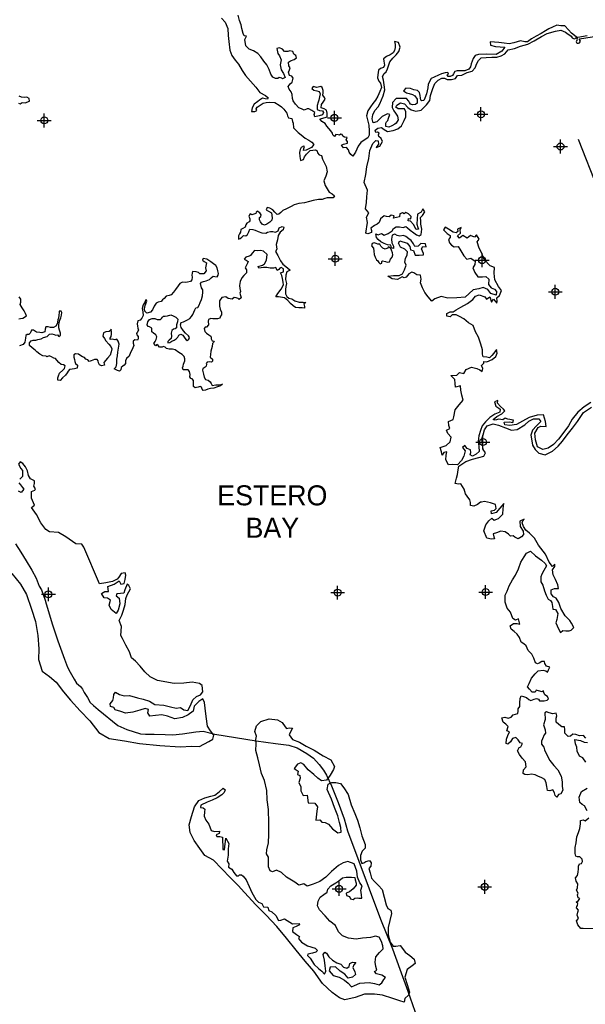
# Model space of a CAD drawing. Extents: x 137600 to 414800, y 708957 to 906957.
# Tile 3 of 10: x 203990 to 224325, y 743873 to 779302. Entities that reach past the tile are written whole.
import ezdxf
from ezdxf.enums import TextEntityAlignment as Align

# ---------------------------------------------------------------- set-up
doc = ezdxf.new("R2010")
doc.units = 0
doc.header["$LTSCALE"] = 2000
doc.header["$PDMODE"] = 34
doc.header["$PDSIZE"] = 250
for name, color, linetype in [('MAJROADS', 9, 'CONTINUOUS'), ('SEC', 2, 'CONTINUOUS'), ('WATER', 4, 'CONTINUOUS'), ('WSHEDS', 3, 'CONTINUOUS')]:
    doc.layers.add(name, color=color, linetype=linetype)

msp = doc.modelspace()

# ---------------------------------------------------------------- linework, layer by layer
at = {"layer": 'MAJROADS', "color": 0}
msp.add_lwpolyline([(203843, 760448), (204025, 760145), (204224, 759833), (204422, 759497), (204588, 759202), (204694, 758917), (204769, 758790), (204900, 758412), (204941, 758286), (205170, 757522), (205367, 756951), (205605, 756295), (205703, 756010), (205802, 755825), (205951, 755572), (206034, 755429), (206176, 755311), (206242, 755210), (206308, 755092), (206432, 754907), (206523, 754738), (206640, 754629), (206806, 754477), (207514, 753901), (207840, 753765), (208333, 753610), (208509, 753592), (208827, 753598), (209221, 753579), (209497, 753568), (209841, 753607), (210319, 753679), (210588, 753702), (211006, 753590), (212495, 753353), (213182, 753255), (213667, 753193), (213968, 753107), (214310, 752903), (214552, 752726), (214760, 752498), (214909, 752304), (215025, 752119), (215198, 751740), (215445, 751135), (215650, 750547), (215781, 750110), (216964, 746934), (217391, 745867), (217662, 745136), (217950, 744346), (218286, 743388)], dxfattribs=at)
at = {"layer": 'SEC', "color": 0}
for p in [(204873, 775676), (215304, 775771), (220575, 775901), (223434, 774738), (215335, 770701), (220614, 770648), (223247, 769511), (220645, 764104), (215421, 758686), (220742, 758708), (205023, 758625), (215472, 748029), (220709, 748101)]:
    msp.add_point(p, dxfattribs=at)
at = {"layer": 'WATER', "color": 0}
for points in [[(224387, 778721), (224054, 778666), (224015, 778675), (223936, 778729), (223832, 778813), (223718, 778942), (223585, 779077), (223445, 779075), (223303, 779101), (223143, 779027), (223017, 778969), (222891, 778903), (222740, 778803), (222555, 778704), (222395, 778613), (222244, 778505), (222152, 778506), (221998, 778543), (221755, 778469), (221587, 778429), (221412, 778463), (221219, 778481), (220909, 778508), (220917, 778391), (221101, 778340), (221260, 778330), (221427, 778312), (221326, 778171), (221116, 778055), (220789, 778057), (220488, 778051), (220371, 778018), (220295, 777901), (220252, 777809), (220226, 777709), (220201, 777600), (220133, 777525), (219999, 777459), (219856, 777460), (219773, 777461), (219714, 777461), (219630, 777437), (219588, 777353), (219554, 777295), (219470, 777262), (219395, 777254), (219361, 777321), (219404, 777346), (219379, 777405), (219287, 777389), (219161, 777348), (219052, 777306), (218892, 777232), (218783, 777183), (218681, 776982), (218663, 776848), (218612, 776639), (218561, 776481), (218526, 776397), (218451, 776381), (218418, 776406), (218401, 776482), (218385, 776574), (218369, 776683), (218294, 776750), (218161, 776776), (218035, 776827), (217868, 776837), (217784, 776745), (217825, 776712), (217892, 776669), (217992, 776644), (218109, 776609), (218201, 776558), (218284, 776441), (218283, 776298), (218216, 776249), (218115, 776241), (218040, 776258), (218007, 776325), (217982, 776376), (217891, 776468), (217740, 776469), (217531, 776462), (217396, 776321), (217378, 776145), (217436, 776028), (217502, 775935), (217577, 775826), (217593, 775700), (217525, 775583), (217483, 775542), (217373, 775484), (217256, 775434), (217156, 775460), (217148, 775577), (217182, 775627), (217224, 775669), (217250, 775753), (217292, 775886), (217209, 775912), (217116, 775871), (217024, 775813), (216940, 775729), (216830, 775630), (216696, 775589), (216663, 775740), (216681, 775882), (216757, 776032), (216876, 776165), (216935, 776274), (216994, 776424), (217062, 776566), (217114, 776783), (217098, 776959), (217066, 777127), (217033, 777253), (217093, 777361), (217169, 777428), (217219, 777528), (217245, 777645), (217296, 777787), (217406, 777912), (217524, 778037), (217617, 778161), (217668, 778312), (217611, 778480), (217460, 778514), (217485, 778405), (217492, 778296), (217467, 778188), (217416, 778113), (217307, 778038), (217172, 777972), (217071, 777889), (217079, 777805), (217111, 777662), (217069, 777587), (216960, 777546), (216893, 777480), (216866, 777321), (216857, 777204), (216898, 777095), (216965, 777019), (216997, 776859), (216938, 776717), (216870, 776550), (216785, 776409), (216692, 776284), (216599, 776167), (216506, 776025), (216463, 775841), (216496, 775699), (216545, 775506), (216560, 775305), (216551, 775146), (216508, 775054), (216416, 774996), (216256, 774888), (216155, 774747), (216069, 774530), (215968, 774388), (215901, 774447), (215835, 774539), (215810, 774623), (215744, 774707), (215627, 774692), (215560, 774784), (215636, 774817), (215770, 774858), (215779, 774917), (215729, 774984), (215763, 775067), (215671, 775076), (215613, 775110), (215588, 775169), (215538, 775186), (215487, 775145), (215437, 775153), (215362, 775171), (215311, 775095), (215253, 775163), (215237, 775222), (215179, 775306), (215104, 775382), (215037, 775474), (214971, 775567), (214854, 775643), (214780, 775735), (214838, 775752), (214972, 775784), (215040, 775809), (215040, 775935), (215016, 776044), (214933, 776094), (214832, 776128), (214842, 776254), (214901, 776337), (214968, 776437), (214952, 776504), (214894, 776589), (214903, 776664), (214895, 776756), (214862, 776857), (214812, 776899), (214670, 776858), (214536, 776901), (214494, 776826), (214569, 776767), (214669, 776741), (214761, 776723), (214794, 776631), (214768, 776522), (214742, 776405), (214725, 776339), (214691, 776213), (214690, 776071), (214765, 776037), (214874, 776028), (214907, 775961), (214873, 775877), (214755, 775844), (214596, 775812), (214580, 775887), (214597, 775963), (214497, 776039), (214380, 776098), (214330, 776090), (214212, 776049), (214120, 776091), (214029, 776134), (213912, 776260), (213821, 776378), (213796, 776470), (213781, 776613), (213756, 776705), (213673, 776806), (213648, 776898), (213716, 776990), (213783, 777048), (213826, 777198), (213776, 777266), (213685, 777291), (213652, 777409), (213694, 777501), (213720, 777568), (213670, 777643), (213654, 777769), (213730, 777819), (213864, 777868), (213940, 777935), (213915, 778010), (213849, 778061), (213816, 778161), (213707, 778179), (213632, 778154), (213506, 778155), (213440, 778239), (213331, 778290), (213239, 778266), (213271, 778081), (213329, 777997), (213387, 777854), (213352, 777679), (213393, 777503), (213476, 777368), (213533, 777226), (213433, 777176), (213416, 777201), (213324, 777227), (213274, 777185), (213190, 777186), (213090, 777237), (213015, 777346), (212958, 777506), (212875, 777674), (212767, 777808), (212659, 777960), (212551, 778086), (212401, 778179), (212242, 778247), (212126, 778365), (212086, 778591), (212145, 778708), (212061, 778726), (212020, 778801), (211979, 778986), (211955, 779111), (211897, 779271), (211840, 779464)], [(211245, 779359), (211378, 779207), (211477, 778989), (211484, 778738), (211507, 778520), (211547, 778201), (211621, 778017), (211737, 777840), (211854, 777697), (211986, 777470), (212110, 777293), (212285, 777091), (212484, 776872), (212626, 776687), (212826, 776569), (212926, 776493), (212900, 776443), (212817, 776460), (212716, 776477), (212607, 776411), (212548, 776353), (212422, 776262), (212354, 776136), (212320, 775994), (212445, 775993), (212512, 776035), (212488, 776094), (212530, 776152), (212639, 776227), (212740, 776293), (212849, 776317), (212975, 776333), (213159, 776324), (213317, 776222), (213401, 776163), (213492, 776087), (213592, 775936), (213616, 775843), (213658, 775776), (213775, 775742), (213799, 775641), (213824, 775574), (213831, 775407), (213998, 775246), (214114, 775154), (214256, 775035), (214389, 774968), (214498, 774892), (214564, 774807), (214480, 774707), (214387, 774658), (214286, 774608), (214194, 774600), (214203, 774667), (214229, 774734), (214195, 774751), (214111, 774701), (214077, 774626), (214051, 774526), (214059, 774384), (214083, 774241), (214192, 774274), (214235, 774366), (214302, 774466), (214429, 774599), (214630, 774623), (214680, 774581), (214696, 774505), (214754, 774438), (214846, 774412), (214879, 774278), (214961, 774118), (215011, 774017), (215043, 773825), (215000, 773674), (214924, 773507), (214973, 773339), (215039, 773213), (215114, 773096), (215222, 773036), (215314, 772960), (215255, 772894), (215163, 772886), (215045, 772895), (214962, 772862), (214861, 772829), (214735, 772830), (214542, 772798), (214408, 772757), (214232, 772708), (214031, 772693), (213863, 772635), (213746, 772577), (213586, 772495), (213452, 772437), (213384, 772370), (213308, 772304), (213241, 772296), (213158, 772380), (213092, 772464), (212983, 772515), (212883, 772541), (212857, 772466), (212941, 772407), (213041, 772356), (213073, 772171), (213056, 772088), (212980, 772013), (212871, 771947), (212795, 771914), (212703, 771948), (212645, 772023), (212612, 772099), (212613, 772183), (212663, 772216), (212672, 772283), (212622, 772350), (212531, 772418), (212488, 772376), (212480, 772334), (212413, 772310), (212337, 772285), (212279, 772311), (212228, 772236), (212261, 772135), (212269, 772059), (212235, 772026), (212159, 771985), (212125, 771918), (212091, 771835), (212016, 771785), (211940, 771752), (211923, 771660), (211897, 771593), (211855, 771526), (211854, 771401), (211921, 771425), (211972, 771475), (212031, 771534), (212123, 771525), (212182, 771574), (212224, 771666), (212267, 771766), (212375, 771757), (212459, 771732), (212568, 771681), (212701, 771638), (212835, 771620), (212902, 771653), (213003, 771678), (213095, 771677), (213187, 771660), (213279, 771710), (213314, 771818), (213423, 771859), (213490, 771834), (213464, 771742), (213354, 771659), (213287, 771542), (213260, 771375), (213209, 771216), (213233, 771040), (213191, 770965), (213265, 770814), (213364, 770629), (213447, 770503), (213614, 770368), (213714, 770292), (213596, 770225), (213554, 770109), (213544, 769950), (213585, 769807), (213559, 769698), (213550, 769589), (213541, 769439), (213590, 769346), (213665, 769287), (213774, 769253), (213882, 769185), (214041, 769134), (214184, 769142), (214275, 769124), (214208, 769074), (214216, 769032), (214233, 768982), (214224, 768924), (214140, 768932), (214031, 768933), (213906, 768942), (213823, 769002), (213731, 769094), (213631, 769195), (213506, 769297), (213297, 769332), (213197, 769332), (213273, 769449), (213391, 769607), (213476, 769766), (213460, 769858), (213444, 769992), (213411, 770093), (213362, 770194), (213471, 770235), (213480, 770335), (213396, 770386), (213338, 770361), (213312, 770311), (213245, 770278), (213228, 770328), (213204, 770387), (213120, 770363), (212994, 770363), (212877, 770389), (212752, 770382), (212592, 770358), (212568, 770425), (212719, 770466), (212794, 770515), (212862, 770649), (212889, 770850), (212755, 770968), (212647, 770994), (212538, 770986), (212429, 770995), (212353, 770903), (212286, 770820), (212243, 770787), (212126, 770754), (212059, 770679), (212134, 770645), (212200, 770603), (212175, 770545), (212149, 770469), (212098, 770378), (212140, 770302), (212147, 770193), (212097, 770143), (212046, 770093), (211979, 770010), (211919, 769876), (211893, 769743), (211909, 769634), (211934, 769525), (211908, 769458), (211933, 769382), (211957, 769290), (211882, 769232), (211840, 769274), (211773, 769291), (211706, 769300), (211631, 769250), (211488, 769268), (211397, 769327), (211263, 769311), (211178, 769186), (211169, 769111), (211177, 768994), (211193, 768885), (211251, 768776), (211250, 768684), (211208, 768634), (211191, 768558), (211098, 768542), (211015, 768543), (210939, 768543), (210864, 768552), (210780, 768519), (210771, 768452), (210779, 768327), (210711, 768243), (210661, 768235), (210619, 768185), (210643, 768085), (210710, 768026), (210793, 767958), (210860, 767916), (210876, 767874), (210876, 767824), (210909, 767748), (210984, 767731), (210959, 767689), (210925, 767647), (210908, 767547), (210890, 767455), (210865, 767372), (210855, 767254), (210838, 767154), (210921, 767087), (210921, 767020), (210887, 766978), (210812, 766987), (210736, 766979), (210694, 766929), (210702, 766904), (210694, 766837), (210660, 766795), (210618, 766779), (210576, 766754), (210559, 766695), (210575, 766637), (210600, 766544), (210624, 766444), (210674, 766360), (210766, 766334), (210841, 766275), (210874, 766216), (210915, 766140), (211041, 766165), (211150, 766164), (211284, 766188), (211208, 766122), (211099, 766097), (210965, 766048), (210847, 766032), (210755, 766008), (210671, 765966), (210587, 765958), (210554, 766009), (210530, 766076), (210479, 766101), (210412, 766085), (210345, 766069), (210295, 766061), (210237, 766103), (210238, 766229), (210238, 766321), (210188, 766380), (210138, 766397), (210105, 766447), (210114, 766531), (210098, 766648), (210048, 766707), (209956, 766699), (209864, 766700), (209839, 766775), (209865, 766834), (209882, 766901), (209933, 767026), (209933, 767093), (209909, 767185), (209834, 767253), (209709, 767329), (209576, 767422), (209484, 767448), (209366, 767448), (209274, 767474), (209225, 767516), (209166, 767542), (209116, 767517), (209015, 767518), (208974, 767577), (208924, 767610), (208882, 767569), (208807, 767653), (208857, 767720), (208900, 767795), (208917, 767887), (208884, 767962), (208801, 768022), (208743, 768072), (208735, 768148), (208743, 768206), (208660, 768248), (208610, 768266), (208568, 768324), (208594, 768433), (208653, 768508), (208754, 768549), (208846, 768549), (208930, 768515), (209047, 768514), (209089, 768547), (209123, 768597), (209165, 768630), (209215, 768630), (209299, 768646), (209425, 768679), (209508, 768645), (209600, 768594), (209675, 768526), (209666, 768434), (209632, 768326), (209623, 768217), (209581, 768184), (209522, 768167), (209463, 768118), (209437, 768026), (209445, 767917), (209436, 767833), (209360, 767775), (209318, 767717), (209318, 767675), (209393, 767683), (209460, 767732), (209544, 767774), (209612, 767824), (209671, 767873), (209713, 767949), (209780, 767990), (209855, 767956), (209922, 767847), (209971, 767788), (210013, 767762), (210072, 767812), (210098, 767871), (210056, 767930), (209956, 768022), (209881, 768106), (209799, 768224), (209766, 768317), (209791, 768409), (209875, 768433), (209926, 768449), (210018, 768499), (210102, 768549), (210161, 768624), (210220, 768699), (210246, 768774), (210288, 768866), (210322, 768932), (210389, 768949), (210440, 769024), (210483, 769124), (210525, 769233), (210568, 769366), (210577, 769492), (210569, 769584), (210528, 769651), (210487, 769811), (210521, 769852), (210596, 769885), (210689, 769901), (210756, 769926), (210815, 769959), (210874, 770017), (210949, 770075), (211008, 770058), (211092, 770049), (211125, 770108), (211134, 770166), (211110, 770267), (211085, 770368), (211044, 770452), (210952, 770519), (210861, 770587), (210719, 770680), (210585, 770706), (210560, 770647), (210618, 770605), (210701, 770554), (210693, 770496), (210675, 770379), (210699, 770261), (210615, 770153), (210556, 770153), (210464, 770154), (210423, 770204), (210331, 770230), (210205, 770239), (210188, 770181), (210179, 770114), (210187, 770039), (210178, 769938), (210136, 769880), (210019, 769855), (209952, 769848), (209843, 769857), (209742, 769815), (209691, 769724), (209590, 769599), (209522, 769499), (209430, 769407), (209362, 769383), (209262, 769358), (209186, 769267), (209127, 769217), (209076, 769158), (208967, 769134), (208892, 769101), (208824, 768993), (208765, 768867), (208697, 768776), (208563, 768743), (208488, 768811), (208472, 768903), (208498, 769020), (208566, 769178), (208541, 769237), (208507, 769179), (208473, 769112), (208431, 769037), (208388, 768912), (208412, 768794), (208428, 768660), (208377, 768560), (208327, 768493), (208234, 768461), (208209, 768360), (208225, 768276), (208241, 768201), (208266, 768125), (208215, 768050), (208190, 768009), (208206, 767958), (208247, 767908), (208255, 767816), (208221, 767774), (208129, 767783), (208070, 767733), (208070, 767666), (208095, 767574), (208052, 767499), (208026, 767407), (207976, 767324), (207925, 767198), (207832, 767115), (207798, 767023), (207789, 766931), (207747, 766865), (207696, 766831), (207637, 766790), (207628, 766706), (207578, 766656), (207511, 766674), (207461, 766699), (207386, 766733), (207453, 766816), (207479, 766933), (207480, 767084), (207506, 767209), (207524, 767343), (207541, 767477), (207567, 767628), (207535, 767737), (207485, 767804), (207409, 767788), (207317, 767805), (207242, 767789), (207242, 767848), (207276, 767906), (207293, 767981), (207294, 768073), (207278, 768165), (207253, 768124), (207202, 768082), (207085, 768075), (207001, 768033), (206983, 767916), (207033, 767832), (207091, 767748), (207199, 767622), (207265, 767538), (207307, 767454), (207281, 767345), (207238, 767236), (207145, 767120), (207019, 766962), (207035, 766869), (206926, 766845), (206859, 766887), (206826, 766954), (206810, 767030), (206777, 767072), (206685, 767073), (206559, 767023), (206483, 767007), (206442, 767057), (206367, 767091), (206325, 767150), (206250, 767176), (206192, 767210), (206100, 767261), (205999, 767278), (205932, 767237), (205932, 767153), (205956, 767077), (205972, 767002), (205997, 766935), (206064, 766876), (206055, 766759), (205962, 766734), (205879, 766726), (205786, 766710), (205736, 766660), (205694, 766593), (205634, 766510), (205533, 766410), (205449, 766319), (205365, 766328), (205366, 766411), (205383, 766487), (205426, 766587), (205535, 766687), (205602, 766753), (205628, 766845), (205570, 766887), (205478, 766896), (205395, 766972), (205328, 767048), (205278, 767107), (205220, 767124), (205136, 767166), (205053, 767201), (204969, 767176), (204936, 767193), (204827, 767202), (204710, 767270), (204610, 767346), (204552, 767413), (204435, 767489), (204344, 767574), (204344, 767674), (204403, 767749), (204470, 767765), (204571, 767773), (204646, 767798), (204764, 767822), (204848, 767872), (204974, 767904), (205058, 767988), (205150, 767995), (205225, 767978), (205284, 767953), (205351, 767960), (205392, 767902), (205451, 767951), (205452, 768027), (205427, 768127), (205403, 768220), (205395, 768320), (205404, 768412), (205438, 768487), (205464, 768579), (205489, 768671), (205507, 768763), (205482, 768814), (205415, 768814), (205406, 768764), (205397, 768672), (205388, 768563), (205363, 768505), (205346, 768421), (205337, 768362), (205294, 768279), (205210, 768229), (205093, 768230), (205010, 768256), (204934, 768256), (204908, 768164), (204891, 768072), (204790, 768031), (204715, 768048), (204590, 768058), (204490, 768125), (204414, 768126), (204389, 768076), (204372, 768026), (204321, 767976), (204262, 767976), (204212, 767943), (204195, 767843), (204169, 767700), (204109, 767617), (203983, 767568)], [(224524, 765522), (224280, 765373), (224061, 765182), (223850, 764932), (223722, 764682), (223553, 764457), (223367, 764207), (223182, 764015), (222988, 763883), (222804, 763834), (222612, 763936), (222530, 764179), (222515, 764422), (222633, 764631), (222726, 764672), (222918, 764662), (222894, 764847), (222821, 765082), (222594, 765075), (222309, 764985), (222065, 764852), (221855, 764736), (221612, 764696), (221436, 764722), (221412, 764815), (221596, 764830), (221721, 764804), (221739, 764888), (221538, 764931), (221446, 764965), (221362, 764899), (221211, 764933), (221085, 764892), (221010, 764918), (221145, 765018), (221321, 765125), (221431, 765225), (221390, 765292), (221281, 765385), (221173, 765503), (221182, 765595), (221065, 765546), (221114, 765395), (221214, 765327), (221264, 765285), (221255, 765176), (221070, 765102), (220893, 764986), (220742, 764836), (220615, 764686), (220555, 764519), (220495, 764327), (220477, 764134), (220493, 763941), (220508, 763765), (220399, 763674), (220273, 763600), (220181, 763642), (220206, 763726), (220199, 763826), (220073, 763877), (219990, 763978), (219906, 763904), (220006, 763794), (219963, 763602), (219869, 763435), (219726, 763285), (219542, 763295), (219408, 763279), (219317, 763464), (219318, 763631), (219344, 763748), (219235, 763724), (219175, 763632), (219151, 763750), (219102, 763909), (219320, 763975), (219464, 764116), (219506, 764275), (219382, 764410), (219341, 764536), (219450, 764594), (219417, 764694), (219410, 764845), (219569, 764919), (219604, 765011), (219647, 765262), (219791, 765446), (219934, 765612), (219885, 765797), (219853, 765973), (219837, 766132), (219661, 766083), (219645, 766217), (219629, 766351), (219488, 766503), (219706, 766510), (219799, 766601), (219958, 766567), (220042, 766709), (220236, 766800), (220428, 766756), (220528, 766697), (220620, 766638), (220646, 766755), (220588, 766856), (220672, 766947), (220672, 766998), (220790, 766988), (220974, 767071), (221109, 767187), (221152, 767304), (221136, 767438), (221035, 767305), (220967, 767213), (220883, 767139), (220782, 767164), (220648, 767165), (220624, 767266), (220625, 767417), (220568, 767626), (220486, 767878), (220378, 768072), (220288, 768298), (220129, 768400), (219962, 768535), (219804, 768620), (219687, 768679), (219536, 768680), (219469, 768614), (219352, 768631), (219344, 768724), (219462, 768790), (219579, 768789), (219688, 768864), (219848, 768963), (220092, 769087), (220277, 769228), (220378, 769353), (220513, 769403), (220713, 769334), (220771, 769242), (220898, 769333), (220955, 769140), (221023, 769248), (221139, 769105), (221156, 769172), (221140, 769289), (221241, 769381), (221310, 769556), (221202, 769699), (221078, 769943), (221054, 770186), (221056, 770387), (220905, 770447), (220689, 770675), (220599, 770926), (220507, 771086), (220442, 771304), (220510, 771405), (220419, 771564), (220343, 771481), (220201, 771532), (220074, 771441), (219924, 771534), (219798, 771443), (219731, 771527), (219841, 771618), (219825, 771744), (219859, 771828), (219725, 771770), (219741, 771686), (219682, 771628), (219573, 771662), (219406, 771764), (219290, 771832), (219230, 771740), (219363, 771605), (219463, 771537), (219463, 771470), (219412, 771395), (219437, 771278), (219511, 771185), (219611, 771126), (219754, 771142), (219820, 771041), (219887, 770923), (219961, 770805), (220069, 770679), (220212, 770720), (220362, 770610), (220353, 770493), (220276, 770376), (220351, 770208), (220459, 770048), (220626, 770047), (220752, 770063), (220860, 769961), (220842, 769769), (220942, 769659), (221059, 769608), (221133, 769516), (221116, 769390), (220932, 769450), (220824, 769593), (220657, 769670), (220497, 769612), (220288, 769580), (220153, 769447), (220001, 769322), (219708, 769299), (219381, 769276), (219139, 769345), (218920, 769254), (218811, 769171), (218670, 769331), (218562, 769491), (218471, 769651), (218397, 769836), (218423, 769961), (218398, 770112), (218273, 770121), (218164, 770197), (218089, 770223), (217980, 770157), (217879, 770032), (217811, 770016), (217745, 770050), (217652, 770000), (217576, 769950), (217376, 769977), (217226, 770078), (217427, 770094), (217628, 770092), (217754, 770158), (217822, 770300), (217890, 770467), (217832, 770577), (217866, 770710), (217926, 770844), (217927, 770945), (217835, 771046), (217685, 771114), (217611, 771265), (217661, 771340), (217920, 771255), (218020, 771145), (218036, 771019), (218145, 770993), (218211, 770825), (218353, 770824), (218504, 770840), (218504, 770890), (218438, 771058), (218489, 771142), (218606, 771133), (218582, 771233), (218414, 771243), (218313, 771151), (218196, 771144), (218146, 771236), (218063, 771354), (217980, 771413), (217872, 771498), (217788, 771532), (217662, 771516), (217562, 771542), (217479, 771584), (217386, 771543), (217352, 771401), (217368, 771267), (217426, 771157), (217425, 771065), (217358, 771091), (217334, 771191), (217208, 771201), (217099, 771243), (216974, 771303), (216883, 771387), (216824, 771463), (216800, 771597), (216875, 771563), (216993, 771613), (217093, 771553), (217236, 771603), (217379, 771702), (217430, 771794), (217531, 771852), (217640, 771843), (217773, 771825), (217874, 771858), (217933, 771816), (218032, 771731), (218157, 771638), (218257, 771562), (218349, 771520), (218425, 771569), (218443, 771762), (218411, 771946), (218412, 772055), (218404, 772181), (218472, 772256), (218556, 772389), (218482, 772499), (218422, 772374), (218296, 772299), (218286, 772132), (218268, 771939), (218301, 771822), (218326, 771763), (218242, 771755), (218143, 771932), (218043, 772049), (217959, 772067), (217968, 772150), (218052, 772142), (218061, 772225), (217969, 772318), (217869, 772361), (217810, 772319), (217752, 772353), (217659, 772312), (217642, 772211), (217533, 772187), (217424, 772163), (217458, 772246), (217341, 772272), (217274, 772214), (217181, 772223), (217089, 772249), (216963, 772141), (216912, 772007), (216844, 771940), (216744, 771891), (216617, 771799), (216642, 771715), (216633, 771649), (216507, 771599), (216440, 771625), (216493, 772001), (216461, 772194), (216537, 772353), (216421, 772496), (216456, 772722), (216474, 772931), (216493, 773166), (216377, 773443), (216429, 773727), (216473, 774012), (216542, 774313), (216578, 774597), (216688, 774848), (216798, 774956), (216873, 774947), (216889, 774821), (216805, 774705), (216939, 774754), (217032, 774921), (216991, 775030), (216908, 775098), (216891, 775156), (216909, 775215), (216850, 775257), (216791, 775241), (216767, 775325), (216868, 775399), (217002, 775424), (217094, 775348), (217210, 775280), (217412, 775320), (217588, 775369), (217714, 775478), (217816, 775678), (217876, 775803), (217877, 775987), (217827, 776097), (217685, 776089), (217601, 776098), (217518, 776149), (217544, 776224), (217687, 776315), (217829, 776272), (217945, 776138), (218070, 776053), (218237, 776010), (218430, 776051), (218616, 776242), (218734, 776392), (218760, 776576), (218846, 776827), (218914, 777011), (219032, 777127), (219167, 777202), (219259, 777201), (219359, 777150), (219518, 777149), (219661, 777190), (219729, 777290), (219888, 777306), (220073, 777396), (220257, 777454), (220367, 777570), (220427, 777729), (220486, 777838), (220587, 777929), (220763, 777936), (220964, 777952), (221140, 777950), (221300, 778000), (221434, 778074), (221552, 778216), (221779, 778264), (221997, 778355), (222257, 778420), (222484, 778536), (222754, 778702), (222955, 778801), (223257, 778891), (223450, 778923), (223609, 778847), (223660, 778811), (223814, 778706), (223854, 778653), (223921, 778616), (223956, 778623), (223980, 778649), (224002, 778651), (224028, 778640), (224026, 778596), (224028, 778566), (224008, 778537), (223995, 778507), (224015, 778485), (224049, 778461), (224084, 778452), (224119, 778471), (224150, 778528), (224122, 778587), (224111, 778607), (224122, 778615), (226099, 778921)], [(203949, 776301), (204007, 776275), (204075, 776325), (204192, 776316), (204343, 776365), (204327, 776466), (204252, 776508), (204151, 776500), (204051, 776509), (203967, 776552)], [(203956, 768539), (204023, 768547), (204107, 768563), (204233, 768646), (204200, 768730), (204151, 768822), (204076, 768932), (204010, 769049), (204036, 769141), (204036, 769250), (203970, 769334)], [(224350, 753445), (224259, 753546), (224116, 753531), (223982, 753582), (223882, 753599), (223789, 753524), (223705, 753508), (223589, 753626), (223590, 753760), (223574, 753853), (223482, 753853), (223373, 753946), (223273, 754030), (223274, 754164), (223308, 754256), (223276, 754349), (223158, 754324), (223024, 754359), (222932, 754393), (222874, 754360), (222880, 754125), (222820, 753925), (222878, 753748), (222894, 753631), (222843, 753564), (222792, 753431), (222749, 753339), (222749, 753238), (222832, 753129), (222856, 753028), (222931, 752877), (223055, 752641), (223196, 752465), (223337, 752313), (223453, 752078), (223493, 751876), (223492, 751709), (223517, 751575), (223449, 751441), (223356, 751417), (223297, 751325), (223247, 751384), (223214, 751484), (223156, 751585), (223047, 751553), (222964, 751570), (222948, 751712), (222915, 751838), (222874, 751964), (222766, 752024), (222624, 752083), (222523, 752126), (222390, 752160), (222256, 752136), (222155, 752145), (222097, 752179), (222106, 752313), (222199, 752413), (222175, 752597), (222058, 752724), (221959, 752867), (221893, 752993), (221944, 753110), (222011, 753134), (222070, 753260), (221978, 753285), (221912, 753395), (221829, 753479), (221703, 753438), (221635, 753313), (221543, 753238), (221476, 753255), (221494, 753414), (221545, 753548), (221596, 753682), (221504, 753716), (221547, 753866), (221464, 753951), (221372, 754027), (221323, 754178), (221432, 754210), (221557, 754168), (221666, 754209), (221734, 754284), (221818, 754308), (221902, 754333), (221911, 754425), (221911, 754500), (221971, 754584), (221971, 754718), (221989, 754877), (222015, 754977), (222099, 754951), (222207, 754909), (222291, 754841), (222366, 754807), (222483, 754857), (222567, 754881), (222642, 754856), (222684, 754788), (222843, 754787), (222952, 754820), (223003, 754870), (222970, 754945), (222870, 755005), (222837, 755089), (222820, 755156), (222778, 755114), (222644, 755149), (222561, 755174), (222519, 755108), (222410, 755108), (222318, 755210), (222252, 755294), (222303, 755411), (222396, 755611), (222523, 755761), (222633, 755869), (222809, 755901), (222901, 755867), (222967, 755825), (223001, 755909), (223052, 756000), (222927, 756043), (222869, 756136), (222853, 756211), (222761, 756212), (222668, 756145), (222609, 756121), (222534, 756163), (222476, 756323), (222402, 756474), (222277, 756609), (222195, 756777), (222111, 756844), (222020, 756904), (221954, 757072), (221871, 757189), (221771, 757291), (221663, 757367), (221630, 757493), (221748, 757575), (221873, 757575), (221966, 757557), (221925, 757742), (221816, 757692), (221716, 757760), (221642, 757978), (221517, 758130), (221443, 758348), (221445, 758591), (221521, 758733), (221589, 758925), (221708, 759142), (221818, 759317), (221929, 759543), (222006, 759785), (222124, 759969), (222217, 760102), (222360, 760176), (222535, 760016), (222752, 759855), (222885, 759737), (222926, 759645), (222833, 759486), (222757, 759353), (222722, 759253), (222721, 759077), (222796, 758950), (222853, 758749), (222919, 758589), (222993, 758447), (223077, 758404), (223127, 758328), (223151, 758186), (223159, 758094), (223259, 758085), (223333, 757933), (223298, 757716), (223272, 757599), (223363, 757380), (223429, 757254), (223514, 757321), (223631, 757311), (223740, 757311), (223815, 757335), (223908, 757427), (223834, 757587), (223767, 757679), (223601, 757856), (223444, 758117), (223378, 758327), (223278, 758487), (223187, 758537), (223095, 758639), (223096, 758789), (223222, 758830), (223365, 758829), (223332, 758972), (223250, 759157), (223167, 759325), (223143, 759501), (223228, 759626), (223228, 759710), (223152, 759627), (223028, 759778), (222896, 760072), (222646, 760392), (222497, 760644), (222323, 760822), (222189, 760931), (222107, 761066), (222057, 761192), (222083, 761267), (222125, 761334), (221974, 761259), (221989, 761067), (222089, 760899), (222105, 760781), (222029, 760690), (221911, 760623), (221786, 760683), (221736, 760733), (221635, 760717), (221569, 760793), (221444, 760878), (221293, 760896), (221133, 760838), (221016, 760797), (221040, 760696), (221056, 760621), (220948, 760613), (220780, 760648), (220673, 760908), (220750, 761125), (220852, 761275), (220961, 761367), (221044, 761291), (221204, 761357), (221356, 761515), (221374, 761699), (221400, 761892), (221248, 761725), (221122, 761567), (220954, 761518), (220938, 761635), (221064, 761659), (221123, 761718), (221098, 761852), (220923, 761912), (220705, 761963), (220588, 761939), (220563, 761947), (220453, 761856), (220319, 761798), (220194, 761824), (220194, 761933), (220170, 762026), (220078, 762152), (220020, 762236), (219971, 762412), (219905, 762505), (219855, 762597), (219763, 762589), (219646, 762615), (219698, 762799), (219732, 762942), (219750, 763109), (219776, 763234), (220028, 763400), (220272, 763491), (220498, 763548), (220675, 763597), (220734, 763722), (220659, 763840), (220627, 763999), (220603, 764217), (220655, 764359), (220706, 764543), (220799, 764685), (221017, 764759), (221210, 764707), (221452, 764613), (221669, 764537), (221879, 764560), (222156, 764718), (222291, 764851), (222459, 764942), (222660, 764940), (222727, 764839), (222567, 764690), (222423, 764532), (222363, 764356), (222404, 764146), (222428, 763987), (222519, 763836), (222652, 763701), (222886, 763649), (223147, 763773), (223349, 763956), (223501, 764131), (223670, 764364), (223864, 764606), (224050, 764847), (224262, 765164), (224548, 765363)], [(203708, 759372), (204015, 758993), (204239, 758623), (204419, 758086), (204559, 757649), (204639, 757147), (204678, 756669), (204667, 756275), (204798, 755864), (205065, 755670), (205298, 755459), (205564, 755114), (205821, 754819), (206162, 754432), (206511, 754078), (206835, 753657), (207202, 753437), (207762, 753349), (208298, 753254), (209034, 753190), (209754, 753143), (210173, 753166), (210457, 753155), (210785, 753329), (210928, 753412), (210971, 753562), (210855, 753714), (210747, 753882), (210699, 754226), (210659, 754527), (210635, 754737), (210578, 754863), (210426, 754772), (210258, 754605), (210223, 754421), (210046, 754289), (209845, 754189), (209568, 754141), (209301, 754243), (209100, 754286), (208874, 754263), (208673, 754239), (208598, 754357), (208616, 754482), (208507, 754517), (208306, 754459), (208062, 754386), (207794, 754345), (207627, 754405), (207427, 754473), (207377, 754549), (207260, 754583), (207244, 754684), (207337, 754801), (207362, 754901), (207372, 755018), (207439, 755101), (207581, 755017), (207748, 754974), (207932, 754989), (208225, 754895), (208434, 754852), (208651, 754775), (208851, 754657), (209169, 754638), (209412, 754578), (209613, 754534), (209772, 754550), (209897, 754474), (210039, 754448), (210132, 754623), (210217, 754823), (210352, 754948), (210487, 755014), (210579, 755114), (210556, 755340), (210456, 755416), (210196, 755460), (209895, 755428), (209543, 755414), (208941, 755527), (208682, 755654), (208491, 755831), (208316, 756042), (208150, 756219), (208008, 756345), (207935, 756555), (207810, 756790), (207686, 757034), (207629, 757143), (207648, 757470), (207565, 757680), (207659, 757872), (207718, 758055), (207778, 758264), (207805, 758474), (207848, 758607), (207915, 758716), (207975, 758824), (207917, 758942), (207859, 758992), (207774, 758792), (207739, 758667), (207614, 758651), (207488, 758643), (207454, 758576), (207571, 758484), (207586, 758282), (207534, 758057), (207458, 757940), (207283, 758075), (207209, 758235), (207252, 758410), (207152, 758486), (207026, 758504), (206927, 758655), (207053, 758721), (207187, 758729), (207155, 758905), (207390, 758996), (207566, 759112), (207624, 758986), (207750, 759018), (207776, 759160), (207811, 759311), (207778, 759395), (207643, 759379), (207550, 759246), (207500, 759171), (207323, 759088), (207089, 759039), (206862, 759007), (206293, 760326), (206227, 760435), (206009, 760445), (205651, 760699), (205384, 760851), (205066, 760878), (204933, 760955), (204750, 761199), (204593, 761501), (204410, 761754), (204520, 761828), (204412, 762080), (204414, 762323), (204532, 762372), (204557, 762423), (204499, 762523), (204525, 762615), (204526, 762707), (204384, 762775), (204301, 762902), (204268, 763069), (204194, 763212), (204103, 763330), (204011, 763389), (203943, 763306), (204034, 763154), (204093, 763079), (204091, 762869), (203990, 762770)], [(203956, 762636), (204022, 762560), (204088, 762467), (204138, 762409), (204045, 762292), (203945, 762343)], [(224344, 752582), (224236, 752742), (224111, 752802), (224037, 752987), (224021, 753121), (223972, 753247), (223948, 753398), (224149, 753371), (224282, 753303), (224408, 753294)], [(224391, 750840), (224300, 751016), (224208, 751059), (224133, 751135), (224110, 751328), (224186, 751528), (224388, 751652)], [(225696, 746583), (224245, 746603), (224161, 746603), (224053, 746738), (224004, 746872), (224080, 746955), (224039, 747081), (224056, 747190), (224082, 747265), (224007, 747341), (224024, 747391), (224041, 747425), (224059, 747500), (224000, 747551), (224084, 747609), (224127, 747676), (224068, 747709), (224044, 747810), (224069, 747869), (224012, 747978), (224046, 748070), (224063, 748212), (223997, 748305), (223973, 748430), (224040, 748505), (224066, 748622), (224084, 748748), (224076, 748849), (224118, 748924), (224186, 748940), (224228, 749007), (224212, 749091), (224128, 749175), (224045, 749184), (223986, 749201), (223962, 749302), (223963, 749519), (223998, 749678), (224016, 749904), (224076, 750055), (224127, 750197), (224153, 750372), (224154, 750490), (224246, 750506), (224322, 750472), (224448, 750580)]]:
    msp.add_lwpolyline(points, dxfattribs=at)
for points in [[(216864, 770623), (216897, 770564), (216956, 770513), (217014, 770538), (217006, 770597), (217032, 770630), (217140, 770604), (217207, 770578), (217283, 770586), (217325, 770687), (217376, 770762), (217410, 770837), (217394, 770912), (217352, 771005), (217328, 771072), (217244, 771131), (217219, 771081), (217126, 771039), (217051, 771082), (216976, 771149), (216943, 771225), (216868, 771225), (216810, 771243), (216734, 771268), (216667, 771252), (216642, 771160), (216716, 771076), (216724, 770967), (216740, 770858), (216773, 770757), (216823, 770665)], [(213539, 753862), (213581, 753803), (213681, 753819), (213799, 753810), (213739, 753701), (213680, 753568), (213804, 753399), (214046, 753305), (214288, 753161), (214581, 753017), (214897, 752814), (215181, 752670), (215314, 752426), (215271, 752326), (215152, 752117), (215026, 751942), (214841, 751918), (214708, 752011), (214566, 752138), (214366, 752307), (214200, 752500), (214100, 752568), (213982, 752519), (213856, 752360), (213997, 752259), (213980, 752142), (214063, 752108), (214071, 752015), (214020, 751857), (214103, 751697), (214093, 751555), (214176, 751386), (214327, 751394), (214367, 751117), (214601, 751116), (214692, 750973), (214675, 750822), (214639, 750504), (214781, 750511), (214856, 750427), (214973, 750418), (215090, 750358), (215240, 750190), (215423, 750046), (215549, 750062), (215542, 750230), (215484, 750414), (215427, 750658), (215312, 750960), (215205, 751254), (215040, 751598), (215075, 751791), (215218, 751849), (215360, 751856), (215527, 751821), (215644, 751661), (215801, 751426), (215907, 751048), (216039, 750737), (216130, 750494), (216220, 750225), (216294, 749931), (216409, 749621), (216408, 749487), (216307, 749387), (216239, 749228), (216246, 749069), (216287, 748935), (216362, 748959), (216430, 749009), (216564, 749050), (216622, 748966), (216613, 748840), (216545, 748765), (216586, 748606), (216635, 748413), (216743, 748287), (216893, 748143), (217026, 748008), (217165, 747455), (217222, 747320), (217339, 747261), (217355, 747135), (217303, 746892), (217243, 746642), (217233, 746374), (217315, 746105), (217414, 745970), (217515, 745970), (217674, 745994), (217757, 745884), (217848, 745750), (218015, 745631), (218173, 745496), (218206, 745345), (218105, 745254), (217919, 745121), (217834, 744845), (217924, 744585), (218006, 744316), (217964, 744208), (217837, 744083), (217819, 743949), (217661, 744000), (217402, 744086), (217034, 744206), (216741, 744241), (216389, 744235), (216053, 744120), (215676, 744030), (215492, 744107), (215225, 744293), (214876, 744622), (214560, 745068), (214253, 745422), (213929, 745818), (213580, 746256), (213231, 746677), (212848, 747082), (212482, 747453), (212067, 747900), (211842, 748152), (211559, 748439), (210960, 749055), (210643, 749224), (210469, 749485), (210262, 749763), (210121, 750057), (210081, 750334), (210167, 750635), (210270, 750977), (210430, 751211), (210641, 751302), (210859, 751367), (211010, 751400), (211161, 751524), (211305, 751649), (211380, 751590), (211345, 751498), (211253, 751406), (211084, 751307), (210908, 751224), (210732, 751142), (210505, 751043), (210496, 750959), (210588, 750942), (210646, 750899), (210629, 750799), (210619, 750648), (210677, 750497), (210785, 750354), (210875, 750127), (210993, 750093), (211168, 750100), (211160, 750025), (211059, 749967), (211083, 749916), (211184, 749916), (211276, 749882), (211298, 749446), (211357, 749437), (211401, 749856), (211509, 749654), (211491, 749470), (211481, 749235), (211454, 749018), (211504, 748925), (211495, 748808), (211612, 748740), (211694, 748614), (211786, 748496), (211861, 748496), (211887, 748537), (211962, 748537), (212029, 748486), (212137, 748351), (212235, 748108), (212335, 747898), (212475, 747645), (212575, 747553), (212700, 747502), (212750, 747384), (212909, 747374), (212942, 747249), (213050, 747198), (213200, 747063), (213291, 746886), (213375, 746902), (213509, 746952), (213601, 746884), (213801, 746765), (214036, 746781), (214052, 746730), (213935, 746672), (213809, 746623), (213799, 746489), (213941, 746388), (214049, 746311), (214015, 746236), (214123, 746110), (214332, 745974), (214616, 745897), (214699, 745804), (214632, 745755), (214523, 745713), (214355, 745681), (214338, 745631), (214429, 745530), (214579, 745303), (214737, 745159), (214853, 745066), (214945, 744957), (214996, 745065), (214972, 745258), (214948, 745459), (214899, 745669), (214959, 745744), (215025, 745710), (215100, 745584), (215241, 745457), (215392, 745364), (215542, 745321), (215633, 745212), (215750, 745177), (215835, 745236), (215860, 745344), (215961, 745385), (216070, 745376), (216002, 745293), (215968, 745201), (216034, 745042), (216059, 744941), (215958, 744849), (215798, 744817), (215674, 744952), (215507, 745062), (215340, 745222), (215156, 745207), (215122, 745081), (215263, 744904), (215480, 744844), (215664, 744742), (215797, 744633), (215922, 744506), (216031, 744547), (216216, 744630), (216559, 744661), (216752, 744618), (216911, 744575), (217012, 744641), (217088, 744766), (217139, 744833), (217005, 744926), (216813, 744969), (216746, 745053), (216830, 745103), (216798, 745237), (216765, 745388), (216800, 745581), (216927, 745739), (217053, 745864), (217046, 745973), (216997, 746132), (216914, 746284), (216780, 746326), (216604, 746277), (216319, 746254), (216084, 746222), (215808, 746258), (215591, 746334), (215458, 746486), (215342, 746705), (215142, 746865), (214967, 747059), (214768, 747278), (214693, 747421), (214720, 747580), (214796, 747730), (214922, 747830), (215040, 747905), (215074, 748013), (215176, 748138), (215352, 748246), (215470, 748312), (215597, 748428), (215722, 748453), (215923, 748451), (216041, 748442), (216048, 748358), (216089, 748232), (216089, 748157), (215979, 748024), (215853, 747916), (215727, 747875), (215743, 747783), (215843, 747757), (215885, 747664), (215976, 747639), (216035, 747688), (216119, 747705), (216186, 747687), (216287, 747695), (216279, 747812), (216255, 747980), (216298, 748139), (216223, 748248), (216141, 748450), (216109, 748668), (216010, 748928), (215785, 749014), (215617, 748964), (215449, 748865), (215196, 748657), (215002, 748449), (214775, 748292), (214540, 748193), (214330, 748119), (214205, 748212), (214028, 748163), (213878, 748264), (213578, 748450), (213403, 748611), (213219, 748696), (213085, 748638), (212993, 748672), (212936, 748815), (212937, 748983), (212930, 749167), (212863, 749285), (212881, 749435), (212933, 749686), (212943, 749988), (212946, 750406), (212933, 750884), (212893, 751228), (212870, 751563), (212797, 751924), (212682, 752184), (212609, 752486), (212552, 752746), (212478, 753006), (212488, 753241), (212481, 753400), (212507, 753517), (212449, 753685), (212509, 753894), (212661, 754052), (212963, 754142), (213256, 754115), (213423, 754013)]]:
    msp.add_lwpolyline(points, close=True, dxfattribs=at)
at = {"layer": 'WSHEDS', "color": 0}
msp.add_lwpolyline([(240198, 785355), (240192, 783540), (240205, 782993), (240223, 782576), (240287, 782113), (240375, 781699), (241301, 777990), (233030, 772090, 0.236887), (232610, 771297), (232575, 769753, -0.411972), (231561, 768776), (227314, 768838, -0.226276), (226542, 769220), (226203, 769596), (224083, 774992)], format="xyb", dxfattribs=at)

# ---------------------------------------------------------------- texts
at = {"layer": 'WATER', "color": 0}
for s, p in [('ESTERO', (213072, 761827)), ('BAY', (213072, 760661))]:
    msp.add_text(s, height=720, dxfattribs=at).set_placement(p, align=Align.CENTER)

doc.saveas('drawing.dxf')
